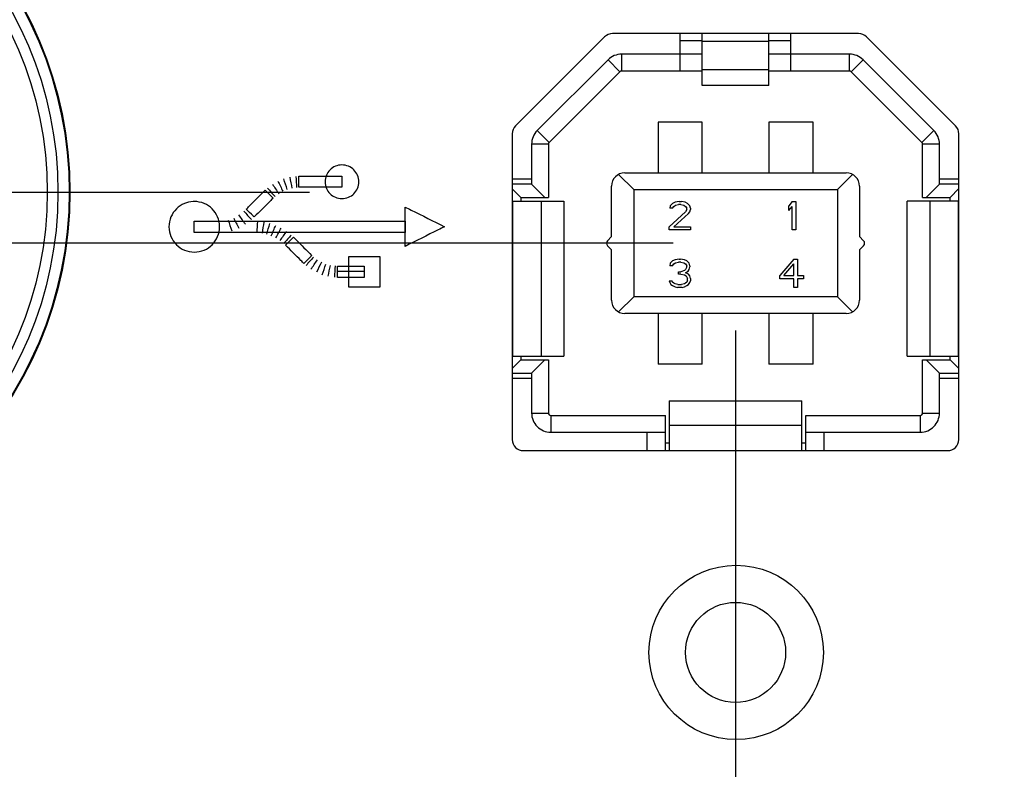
# Model space of a CAD drawing. Header units: inches. Extents: x 0 to 34, y 0 to 22.
# Tile 63 of 94: x 19.703 to 20.578, y 14.982 to 15.649. Entities that reach past the tile are written whole.
import ezdxf

# ---------------------------------------------------------------- set-up
doc = ezdxf.new("R2010")
doc.units = ezdxf.units.IN
doc.header["$LTSCALE"] = 1.87
doc.header["$MEASUREMENT"] = 0
doc.linetypes.add('CENTER', pattern=[0.6, 0.375, -0.075, 0.075, -0.075])
doc.layers.get('0').update_dxf_attribs({"linetype": 'CONTINUOUS'})
for name, color, linetype in [('DATUMCURVES', 7, 'CONTINUOUS'), ('DEFAULT_1', 7, 'CENTER'), ('DIMENSIONS', 7, 'CONTINUOUS')]:
    doc.layers.add(name, color=color, linetype=linetype)
doc.styles.get("Standard").update_dxf_attribs({"font": 'txt', "width": 0.8})
doc.dimstyles.new('DIMSTYLE_2', dxfattribs={"dimtxt": 0.125, "dimasz": 0.18, "dimexe": 0.18, "dimexo": 0.0625, "dimgap": 0.09, "dimtad": 0, "dimtih": 1, "dimtoh": 1, "dimzin": 4, "dimdsep": 46, "dimtxsty": 'STANDARD', "dimblk": '_FILLED', "dimblk1": '_FILLED', "dimblk2": '_FILLED', "dimcen": 0.09, "dimadec": 0, "dimazin": 0, "dimtp": 0.01, "dimtm": 0.01, "dimtfac": 1, "dimtofl": 0, "dimtmove": 0, "dimatfit": 3, "dimldrblk": '_FILLED', "dimfxl": 1, "dimtolj": 1, "dimtzin": 4, "dimarcsym": 0})
doc.dimstyles.new('DIMSTYLE_3', dxfattribs={"dimtxt": 0.125, "dimasz": 0.18, "dimexe": 0.18, "dimexo": 0.0625, "dimgap": 0.09, "dimtad": 0, "dimtih": 1, "dimtoh": 1, "dimdec": 3, "dimzin": 4, "dimdsep": 46, "dimtxsty": 'STANDARD', "dimblk": '_FILLED', "dimblk1": '_FILLED', "dimblk2": '_FILLED', "dimcen": 0.09, "dimadec": 0, "dimazin": 0, "dimtp": 0.001, "dimtm": 0.001, "dimtfac": 1, "dimtdec": 3, "dimtofl": 0, "dimtmove": 0, "dimatfit": 3, "dimldrblk": '_FILLED', "dimfxl": 1, "dimtolj": 1, "dimtzin": 4, "dimarcsym": 0})

# ---------------------------------------------------------------- blocks, each defined once
blk = doc.blocks.new('_FILLED')
at = {"color": 0, "linetype": 'BYBLOCK'}
blk.add_solid([(0, 0), (-1, 0.1736), (-1, -0.1736)], dxfattribs=at)
blk = doc.blocks.new('*D7')
at = {"layer": 'DIMENSIONS', "color": 2, "linetype": 'CONTINUOUS'}
for p, q in [((20.33918, 15.37288), (20.33918, 10.78391)), ((18.8829, 13.78373), (18.8829, 9.70626)), ((20.33918, 10.53044), (20.33918, 9.70626)), ((18.8829, 9.83126), (18.5229, 9.83126)), ((20.33918, 9.83126), (20.70321, 9.83126))]:
    blk.add_line(p, q, dxfattribs=at)
at = {"layer": 'DIMENSIONS', "color": 2, "linetype": 'CONTINUOUS', "xscale": 0.18, "yscale": 0.18, "zscale": 0.18}
blk.add_blockref('_FILLED', (18.8829, 9.83126), dxfattribs=at)
at = {"layer": 'DIMENSIONS', "color": 2, "linetype": 'CONTINUOUS', "xscale": 0.18, "yscale": 0.18, "zscale": 0.18, "rotation": 180}
blk.add_blockref('_FILLED', (20.33918, 9.83126), dxfattribs=at)
at = {"layer": 'DIMENSIONS', "color": 2, "linetype": 'CONTINUOUS', "width": 0.8}
for s, p in [('[', (21.39071, 9.76876)), (']', (21.99071, 9.76876)), ('1.456', (20.76571, 9.76876)), ('36.99', (21.49071, 9.76876))]:
    blk.add_text(s, height=0.125, dxfattribs=at).set_placement(p)
blk = doc.blocks.new('*D11')
at = {"layer": 'DIMENSIONS', "color": 2, "linetype": 'CONTINUOUS'}
for p, q in [((16.6329, 15.45051), (16.6329, 15.81051)), ((20.2836, 15.45051), (16.5079, 15.45051)), ((18.9246, 13.74416), (16.5079, 13.74416)), ((16.6329, 13.74416), (16.6329, 12.62366)), ((16.6329, 12.62366), (16.48836, 12.62366))]:
    blk.add_line(p, q, dxfattribs=at)
at = {"layer": 'DIMENSIONS', "color": 2, "linetype": 'CONTINUOUS', "xscale": 0.18, "yscale": 0.18, "zscale": 0.18}
for p, rotation in [((16.6329, 15.45051), 270), ((16.6329, 13.74416), 90)]:
    blk.add_blockref('_FILLED', p, dxfattribs=dict(at, rotation=rotation))
at = {"layer": 'DIMENSIONS', "color": 2, "linetype": 'CONTINUOUS', "width": 0.8}
for s, p in [('[', (15.72586, 12.56116)), (']', (16.32586, 12.56116)), ('1.706', (15.10086, 12.56116)), ('43.34', (15.82586, 12.56116))]:
    blk.add_text(s, height=0.125, dxfattribs=at).set_placement(p)
blk = doc.blocks.new('*D19')
at = {"layer": 'DIMENSIONS', "color": 2, "linetype": 'CONTINUOUS'}
for p, q in [((18.8829, 15.5285), (18.8829, 18.82524)), ((19.89684, 16.25825), (19.89684, 18.82524)), ((18.8829, 18.70024), (18.5126, 18.70024)), ((19.89684, 18.70024), (20.25684, 18.70024))]:
    blk.add_line(p, q, dxfattribs=at)
at = {"layer": 'DIMENSIONS', "color": 2, "linetype": 'CONTINUOUS', "xscale": 0.18, "yscale": 0.18, "zscale": 0.18}
blk.add_blockref('_FILLED', (18.8829, 18.70024), dxfattribs=at)
at = {"layer": 'DIMENSIONS', "color": 2, "linetype": 'CONTINUOUS', "xscale": 0.18, "yscale": 0.18, "zscale": 0.18, "rotation": 180}
blk.add_blockref('_FILLED', (19.89684, 18.70024), dxfattribs=at)
at = {"layer": 'DIMENSIONS', "color": 2, "linetype": 'CONTINUOUS', "width": 0.8}
for s, p in [('[', (17.6501, 18.63774)), (']', (18.3501, 18.63774)), ('1.0139', (16.9251, 18.63774)), ('25.754', (17.7501, 18.63774))]:
    blk.add_text(s, height=0.125, dxfattribs=at).set_placement(p)

msp = doc.modelspace()

# ---------------------------------------------------------------- linework, layer by layer
at = {"color": 7, "linetype": 'CONTINUOUS'}
for p, q in [((20.44854, 15.63696), (20.22982, 15.63696)), ((20.28991, 15.60366), (20.28991, 15.63696)), ((20.3096, 15.59067), (20.3096, 15.63696)), ((20.36865, 15.59067), (20.36865, 15.63696)), ((20.38834, 15.60366), (20.38834, 15.63696)), ((20.14361, 15.55489), (20.22275, 15.63403)), ((20.3096, 15.63044), (20.28991, 15.63044)), ((20.3096, 15.63009), (20.36865, 15.63009)), ((20.38834, 15.63044), (20.36865, 15.63044)), ((20.45561, 15.63403), (20.53475, 15.55489)), ((20.2378, 15.61862), (20.2378, 15.60366)), ((20.3096, 15.61862), (20.2378, 15.61862)), ((20.44045, 15.61862), (20.36865, 15.61862)), ((20.44046, 15.60366), (20.44046, 15.61862)), ((20.22579, 15.61365), (20.1628, 15.55066)), ((20.23637, 15.60307), (20.22579, 15.61365)), ((20.45246, 15.61365), (20.44188, 15.60307)), ((20.51545, 15.55066), (20.45246, 15.61365)), ((20.23637, 15.60307), (20.17338, 15.54008)), ((20.3096, 15.60366), (20.2378, 15.60366)), ((20.3096, 15.60497), (20.36865, 15.60497)), ((20.44046, 15.60366), (20.36865, 15.60366)), ((20.50487, 15.54008), (20.44188, 15.60307)), ((20.36865, 15.59067), (20.3096, 15.59067)), ((20.27023, 15.55817), (20.27023, 15.51311)), ((20.3096, 15.55817), (20.27023, 15.55817)), ((20.3096, 15.51311), (20.3096, 15.55817)), ((20.36865, 15.55817), (20.36865, 15.51311)), ((20.40802, 15.55817), (20.36865, 15.55817)), ((20.40802, 15.51311), (20.40802, 15.55817)), ((20.14068, 15.54782), (20.14068, 15.27596)), ((20.1628, 15.55066), (20.17338, 15.54008)), ((20.50487, 15.54008), (20.51545, 15.55066)), ((20.53768, 15.27596), (20.53768, 15.54782)), ((20.17279, 15.53866), (20.15783, 15.53866)), ((20.15783, 15.53865), (20.15783, 15.50307)), ((20.17279, 15.53866), (20.17279, 15.49126)), ((20.50547, 15.49126), (20.50547, 15.53866)), ((20.52043, 15.53866), (20.50547, 15.53866)), ((20.52043, 15.50307), (20.52043, 15.53865)), ((20.2407, 15.51311), (20.43755, 15.51311)), ((20.15783, 15.5076), (20.14068, 15.5076)), ((20.15783, 15.50307), (20.14068, 15.50307)), ((20.15783, 15.50307), (20.16964, 15.49126)), ((20.23505, 15.51167), (20.24858, 15.49815)), ((20.42968, 15.49815), (20.4432, 15.51167)), ((20.52043, 15.50307), (20.50861, 15.49126)), ((20.53768, 15.5076), (20.52043, 15.5076)), ((20.53768, 15.50307), (20.52043, 15.50307)), ((20.14068, 15.49896), (20.14838, 15.49126)), ((20.22889, 15.45635), (20.22889, 15.5013)), ((20.24858, 15.49815), (20.24858, 15.40288)), ((20.24858, 15.49815), (20.42968, 15.49815)), ((20.42968, 15.49815), (20.42968, 15.40288)), ((20.44936, 15.5013), (20.44936, 15.45635)), ((20.53768, 15.49907), (20.52987, 15.49126)), ((20.14068, 15.48792), (20.18657, 15.48792)), ((20.14117, 15.35012), (20.14117, 15.48792)), ((20.14838, 15.49126), (20.14838, 15.48792)), ((20.14838, 15.49126), (20.17279, 15.49126)), ((20.16629, 15.48792), (20.16629, 15.35012)), ((20.18657, 15.48792), (20.18657, 15.35012)), ((20.28322, 15.48591), (20.28112, 15.48377)), ((20.28532, 15.48699), (20.28322, 15.48591)), ((20.289, 15.48752), (20.28532, 15.48699)), ((20.289, 15.48752), (20.2911, 15.48752)), ((20.29424, 15.48699), (20.2911, 15.48752)), ((20.29634, 15.48591), (20.29424, 15.48699)), ((20.29844, 15.48377), (20.29634, 15.48591)), ((20.38952, 15.48752), (20.38637, 15.48377)), ((20.38952, 15.48752), (20.39267, 15.48752)), ((20.39267, 15.48752), (20.39267, 15.46233)), ((20.49169, 15.35012), (20.49169, 15.48792)), ((20.53708, 15.48792), (20.49169, 15.48792)), ((20.50547, 15.49126), (20.52987, 15.49126)), ((20.51196, 15.48792), (20.51196, 15.35012)), ((20.52987, 15.48792), (20.52987, 15.49126)), ((20.53708, 15.48792), (20.53708, 15.35012)), ((20.29477, 15.47841), (20.28007, 15.46501)), ((20.28112, 15.48377), (20.2806, 15.48163)), ((20.28322, 15.48163), (20.2806, 15.48163)), ((20.28322, 15.48163), (20.28427, 15.48323)), ((20.28427, 15.48323), (20.28585, 15.48431)), ((20.28427, 15.46501), (20.29739, 15.4768)), ((20.28585, 15.48431), (20.28847, 15.48484)), ((20.29057, 15.48484), (20.28847, 15.48484)), ((20.29057, 15.48484), (20.29319, 15.48431)), ((20.29319, 15.48431), (20.29477, 15.48323)), ((20.29477, 15.48323), (20.29582, 15.48163)), ((20.29582, 15.48055), (20.29477, 15.47841)), ((20.29582, 15.48055), (20.29582, 15.48163)), ((20.29739, 15.4768), (20.29844, 15.47841)), ((20.29897, 15.48163), (20.29844, 15.48377)), ((20.29844, 15.47841), (20.29897, 15.48055)), ((20.29897, 15.48163), (20.29897, 15.48055)), ((20.38637, 15.47948), (20.38637, 15.48377)), ((20.38637, 15.47948), (20.38952, 15.48323)), ((20.38952, 15.46233), (20.38952, 15.48323)), ((20.28007, 15.46233), (20.28007, 15.46501)), ((20.29897, 15.46233), (20.28007, 15.46233)), ((20.28427, 15.46501), (20.29897, 15.46501)), ((20.29897, 15.46501), (20.29897, 15.46233)), ((20.39267, 15.46233), (20.38952, 15.46233)), ((20.22529, 15.45274), (20.22889, 15.45635)), ((20.45297, 15.45274), (20.44936, 15.45635)), ((20.22529, 15.44829), (20.22889, 15.44468)), ((20.22889, 15.39973), (20.22889, 15.44468)), ((20.45297, 15.44829), (20.44936, 15.44468)), ((20.44936, 15.44468), (20.44936, 15.39973)), ((20.28322, 15.43473), (20.28112, 15.43259)), ((20.28532, 15.43581), (20.28322, 15.43473)), ((20.28427, 15.43205), (20.28585, 15.43312)), ((20.289, 15.43634), (20.28532, 15.43581)), ((20.28585, 15.43312), (20.28847, 15.43366)), ((20.29057, 15.43366), (20.28847, 15.43366)), ((20.289, 15.43634), (20.29005, 15.43634)), ((20.29372, 15.43581), (20.29005, 15.43634)), ((20.29057, 15.43366), (20.29319, 15.43312)), ((20.29319, 15.43312), (20.29477, 15.43205)), ((20.29582, 15.43473), (20.29372, 15.43581)), ((20.29792, 15.43259), (20.29582, 15.43473)), ((20.3911, 15.43634), (20.3785, 15.42187)), ((20.3911, 15.43634), (20.39424, 15.43634)), ((20.39424, 15.43634), (20.39424, 15.42187)), ((20.28112, 15.43259), (20.2806, 15.43044)), ((20.28322, 15.43044), (20.2806, 15.43044)), ((20.28322, 15.43044), (20.28427, 15.43205)), ((20.28847, 15.42294), (20.28847, 15.42508)), ((20.28847, 15.42508), (20.29057, 15.42508)), ((20.29372, 15.42616), (20.29057, 15.42508)), ((20.29477, 15.42723), (20.29372, 15.42616)), ((20.29477, 15.43205), (20.29582, 15.43044)), ((20.29582, 15.42937), (20.29477, 15.42723)), ((20.29477, 15.42401), (20.29687, 15.42562)), ((20.29582, 15.42937), (20.29582, 15.43044)), ((20.29687, 15.42562), (20.29792, 15.42723)), ((20.29844, 15.43044), (20.29792, 15.43259)), ((20.29792, 15.42723), (20.29844, 15.42937)), ((20.29844, 15.43044), (20.29844, 15.42937)), ((20.38217, 15.42187), (20.3911, 15.43205)), ((20.3911, 15.42187), (20.3911, 15.43205)), ((20.28007, 15.41704), (20.2806, 15.41543)), ((20.28007, 15.41704), (20.2827, 15.41704)), ((20.28322, 15.41597), (20.2827, 15.41704)), ((20.28427, 15.4149), (20.28322, 15.41597)), ((20.29057, 15.42294), (20.28847, 15.42294)), ((20.29057, 15.42294), (20.29372, 15.4224)), ((20.29372, 15.4224), (20.29529, 15.42133)), ((20.29739, 15.42294), (20.29477, 15.42401)), ((20.29582, 15.41597), (20.29477, 15.4149)), ((20.29529, 15.42133), (20.29634, 15.41919)), ((20.29634, 15.41704), (20.29582, 15.41597)), ((20.29634, 15.41704), (20.29634, 15.41919)), ((20.29844, 15.42133), (20.29739, 15.42294)), ((20.29897, 15.41919), (20.29844, 15.42133)), ((20.29844, 15.41543), (20.29897, 15.41704)), ((20.29897, 15.41919), (20.29897, 15.41704)), ((20.3785, 15.41865), (20.3785, 15.42187)), ((20.3911, 15.41865), (20.3785, 15.41865)), ((20.38217, 15.42187), (20.3911, 15.42187)), ((20.3911, 15.41114), (20.3911, 15.41865)), ((20.39424, 15.42187), (20.39949, 15.42187)), ((20.39424, 15.41865), (20.39424, 15.41114)), ((20.39949, 15.41865), (20.39424, 15.41865)), ((20.39949, 15.42187), (20.39949, 15.41865)), ((20.2806, 15.41543), (20.28165, 15.41382)), ((20.28165, 15.41382), (20.28322, 15.41275)), ((20.28322, 15.41275), (20.28532, 15.41168)), ((20.28532, 15.41436), (20.28427, 15.4149)), ((20.28795, 15.41382), (20.28532, 15.41436)), ((20.28532, 15.41168), (20.28742, 15.41114)), ((20.29162, 15.41114), (20.28742, 15.41114)), ((20.28795, 15.41382), (20.2911, 15.41382)), ((20.29372, 15.41436), (20.2911, 15.41382)), ((20.29162, 15.41114), (20.29372, 15.41168)), ((20.29477, 15.4149), (20.29372, 15.41436)), ((20.29372, 15.41168), (20.29582, 15.41275)), ((20.29582, 15.41275), (20.29739, 15.41382)), ((20.29739, 15.41382), (20.29844, 15.41543)), ((20.39424, 15.41114), (20.3911, 15.41114)), ((20.24858, 15.40288), (20.23505, 15.38935)), ((20.42968, 15.40288), (20.24858, 15.40288)), ((20.4432, 15.38935), (20.42968, 15.40288)), ((20.43755, 15.38792), (20.2407, 15.38792)), ((20.27023, 15.38792), (20.27023, 15.34286)), ((20.3096, 15.34286), (20.3096, 15.38792)), ((20.36865, 15.38792), (20.36865, 15.34286)), ((20.40802, 15.34286), (20.40802, 15.38792)), ((20.14068, 15.35012), (20.18657, 15.35012)), ((20.14068, 15.33908), (20.14838, 15.34677)), ((20.14838, 15.35012), (20.14838, 15.34677)), ((20.14838, 15.34677), (20.17279, 15.34677)), ((20.15783, 15.33496), (20.16964, 15.34677)), ((20.17279, 15.34677), (20.17279, 15.29938)), ((20.49169, 15.35012), (20.53708, 15.35012)), ((20.50547, 15.29938), (20.50547, 15.34677)), ((20.50547, 15.34677), (20.52987, 15.34677)), ((20.52043, 15.33496), (20.50861, 15.34677)), ((20.52987, 15.34677), (20.52987, 15.35012)), ((20.53768, 15.33897), (20.52987, 15.34677)), ((20.3096, 15.34286), (20.27023, 15.34286)), ((20.40802, 15.34286), (20.36865, 15.34286)), ((20.14068, 15.33496), (20.15783, 15.33496)), ((20.14068, 15.33044), (20.15783, 15.33044)), ((20.15783, 15.33496), (20.15783, 15.29938)), ((20.52043, 15.29938), (20.52043, 15.33496)), ((20.52043, 15.33496), (20.53768, 15.33496)), ((20.52043, 15.33044), (20.53768, 15.33044)), ((20.28007, 15.31036), (20.28007, 15.26596)), ((20.28007, 15.31036), (20.39818, 15.31036)), ((20.39818, 15.26596), (20.39818, 15.31036)), ((20.15783, 15.29938), (20.17279, 15.29938)), ((20.1748, 15.29736), (20.1748, 15.2824)), ((20.1748, 15.29736), (20.27673, 15.29736)), ((20.27673, 15.26596), (20.27673, 15.29736)), ((20.40153, 15.26596), (20.40153, 15.29736)), ((20.40153, 15.29736), (20.50345, 15.29736)), ((20.50345, 15.2824), (20.50345, 15.29736)), ((20.50547, 15.29938), (20.52043, 15.29938)), ((20.28007, 15.2887), (20.39818, 15.2887)), ((20.17481, 15.2824), (20.27673, 15.2824)), ((20.26039, 15.2824), (20.26039, 15.26596)), ((20.40153, 15.2824), (20.50345, 15.2824)), ((20.41787, 15.26596), (20.41787, 15.2824)), ((20.27673, 15.27296), (20.28007, 15.27296)), ((20.39818, 15.27296), (20.40153, 15.27296)), ((20.15068, 15.26596), (20.52768, 15.26596))]:
    msp.add_line(p, q, dxfattribs=at)
for centre, radius in [((19.40239, 15.496), 0.345), ((19.40239, 15.496), 0.3443), ((19.40239, 15.496), 0.33431), ((19.40239, 15.496), 0.32485), ((20.33968, 15.08646), 0.0775), ((20.33913, 15.08651), 0.0445)]:
    msp.add_circle(centre, radius, dxfattribs=at)
for centre, radius, start, end in [((20.22982, 15.62696), 0.01, 90, 135), ((20.44854, 15.62696), 0.01, 45, 90), ((20.2378, 15.60165), 0.01698, 89.98869, 135.01028), ((20.44046, 15.60165), 0.01698, 44.98972, 90.01131), ((20.2378, 15.60165), 0.00202, 90, 135), ((20.44046, 15.60165), 0.00202, 45, 90), ((20.15068, 15.54782), 0.01, 135, 180), ((20.1748, 15.53866), 0.01698, 134.98972, 180.01131), ((20.50345, 15.53866), 0.01698, 359.99486, 45.01028), ((20.52768, 15.54782), 0.01, 0, 45), ((20.1748, 15.53866), 0.00202, 135, 180), ((20.50345, 15.53866), 0.00202, 0, 45), ((20.2407, 15.5013), 0.01181, 90, 180), ((20.43755, 15.5013), 0.01181, 0, 90), ((20.22751, 15.45051), 0.00315, 135, 225), ((20.45074, 15.45051), 0.00315, 315, 45), ((20.2407, 15.39973), 0.01181, 180, 270), ((20.43755, 15.39973), 0.01181, 270, 360), ((20.1748, 15.29938), 0.01698, 179.99792, 270.00416), ((20.1748, 15.29938), 0.00202, 180, 270), ((20.50345, 15.29938), 0.00202, 270, 360), ((20.50345, 15.29938), 0.01698, 269.99584, 0.00416), ((20.15068, 15.27596), 0.01, 180, 270), ((20.52768, 15.27596), 0.01, 270, 360)]:
    msp.add_arc(centre, radius, start, end, dxfattribs=at)
at = {"layer": 'DATUMCURVES', "color": 40, "linetype": 'CONTINUOUS'}
for points in [[(19.98919, 15.52013, -0.19683), (19.98718, 15.52013, -0.19683), (19.98315, 15.5193, -0.19683), (19.97834, 15.51599, -0.19683), (19.97503, 15.51118, -0.19683), (19.97377, 15.50513, -0.19683), (19.97503, 15.49909, -0.19683), (19.97834, 15.49427, -0.19683), (19.98315, 15.49097, -0.19683), (19.98718, 15.49013, -0.19683), (19.98919, 15.49013, -0.19683)], [(19.98919, 15.49013, -0.19683), (19.99121, 15.49013, -0.19683), (19.99524, 15.49097, -0.19683), (20.00006, 15.49427, -0.19683), (20.00336, 15.49909, -0.19683), (20.00461, 15.50513, -0.19683), (20.00336, 15.51118, -0.19683), (20.00006, 15.51599, -0.19683), (19.99524, 15.51929, -0.19683), (19.99121, 15.52013, -0.19683), (19.98919, 15.52013, -0.19683)], [(19.93231, 15.50572, -0.19683), (19.93375, 15.5027, -0.19683), (19.9352, 15.49968, -0.19683), (19.93665, 15.49667, -0.19683)], [(19.94058, 15.49824, -0.19683), (19.93953, 15.50139, -0.19683), (19.93848, 15.50454, -0.19683), (19.93743, 15.50769, -0.19683)], [(19.94275, 15.50927, -0.19683), (19.9434, 15.50598, -0.19683), (19.94405, 15.5027, -0.19683), (19.9447, 15.49942, -0.19683)], [(19.94826, 15.50985, -0.19683), (19.94846, 15.50657, -0.19683), (19.94865, 15.50329, -0.19683), (19.94885, 15.50001, -0.19683)], [(19.92306, 15.49942, -0.19683), (19.92529, 15.49693, -0.19683), (19.92752, 15.49443, -0.19683), (19.92976, 15.49194, -0.19683)], [(19.9274, 15.50296, -0.19683), (19.9293, 15.50014, -0.19683), (19.93119, 15.49732, -0.19683), (19.93309, 15.4945, -0.19683)], [(19.90201, 15.47895, -0.19683), (19.90423, 15.47646, -0.19683), (19.90646, 15.47396, -0.19683), (19.90868, 15.47147, -0.19683)], [(19.88802, 15.47088, -0.19683), (19.88907, 15.46773, -0.19683), (19.89012, 15.46458, -0.19683), (19.89117, 15.46143, -0.19683)], [(19.89295, 15.47285, -0.19683), (19.89446, 15.4699, -0.19683), (19.89597, 15.46695, -0.19683), (19.89748, 15.46399, -0.19683)], [(19.90336, 15.46734, -0.19683), (19.90146, 15.47009, -0.19683), (19.89956, 15.47285, -0.19683), (19.89767, 15.4756, -0.19683)], [(19.91381, 15.46005, -0.19683), (19.91401, 15.46333, -0.19683), (19.9142, 15.46661, -0.19683), (19.9144, 15.46989, -0.19683)], [(19.91972, 15.4693, -0.19683), (19.9192, 15.46602, -0.19683), (19.91867, 15.46274, -0.19683), (19.91815, 15.45946, -0.19683)], [(19.92227, 15.45847, -0.19683), (19.92319, 15.46169, -0.19683), (19.92411, 15.46491, -0.19683), (19.92504, 15.46812, -0.19683)], [(19.92639, 15.4571, -0.19683), (19.92771, 15.46019, -0.19683), (19.92902, 15.46327, -0.19683), (19.93034, 15.46635, -0.19683)], [(19.93034, 15.45513, -0.19683), (19.93198, 15.45808, -0.19683), (19.93362, 15.46104, -0.19683), (19.93526, 15.46399, -0.19683)], [(19.93979, 15.46104, -0.19683), (19.93789, 15.45835, -0.19683), (19.93598, 15.45566, -0.19683), (19.93407, 15.45297, -0.19683)], [(19.94412, 15.45769, -0.19683), (19.94189, 15.45519, -0.19683), (19.93966, 15.4527, -0.19683), (19.93743, 15.45021, -0.19683)], [(19.96399, 15.4382, -0.19683), (19.96177, 15.43571, -0.19683), (19.95954, 15.43322, -0.19683), (19.95732, 15.43072, -0.19683)], [(19.96163, 15.42737, -0.19683), (19.96354, 15.43013, -0.19683), (19.96545, 15.43289, -0.19683), (19.96735, 15.43564, -0.19683)], [(19.97088, 15.43348, -0.19683), (19.96944, 15.43052, -0.19683), (19.96801, 15.42757, -0.19683), (19.96657, 15.42462, -0.19683)], [(19.97167, 15.42245, -0.19683), (19.97273, 15.4256, -0.19683), (19.97378, 15.42875, -0.19683), (19.97484, 15.4319, -0.19683)], [(19.97698, 15.42108, -0.19683), (19.97764, 15.42429, -0.19683), (19.9783, 15.42751, -0.19683), (19.97896, 15.43072, -0.19683)], [(19.98309, 15.43033, -0.19683), (19.9829, 15.42698, -0.19683), (19.98271, 15.42364, -0.19683), (19.98252, 15.42029, -0.19683)], [(20.00908, 15.42522, -0.19683), (20.00114, 15.42522, -0.19683), (19.9932, 15.42522, -0.19683), (19.98526, 15.42522, -0.19683)]]:
    msp.add_open_spline(points, degree=3, dxfattribs=at)
for points, knots in [([(19.95101, 15.51005, -0.19683), (19.952, 15.51005, -0.19683), (19.95837, 15.51005, -0.19683), (19.96473, 15.51005, -0.19683), (19.97009, 15.51005, -0.19683)], [0, 0, 0, 0, 0.15625, 1, 1, 1, 1]), ([(19.95101, 15.50513, -0.19683), (19.95101, 15.50539, -0.19683), (19.95101, 15.50703, -0.19683), (19.95101, 15.50867, -0.19683), (19.95101, 15.51005, -0.19683)], [0, 0, 0, 0, 0.15625, 1, 1, 1, 1]), ([(19.95101, 15.50021, -0.19683), (19.95101, 15.50046, -0.19683), (19.95101, 15.5021, -0.19683), (19.95101, 15.50375, -0.19683), (19.95101, 15.50513, -0.19683)], [0, 0, 0, 0, 0.15625, 1, 1, 1, 1]), ([(19.97009, 15.51005, -0.19683), (19.97109, 15.51005, -0.19683), (19.97745, 15.51005, -0.19683), (19.98382, 15.51005, -0.19683), (19.98919, 15.51005, -0.19683)], [0, 0, 0, 0, 0.15625, 1, 1, 1, 1]), ([(19.98919, 15.51005, -0.19683), (19.98919, 15.5098, -0.19683), (19.98919, 15.50816, -0.19683), (19.98919, 15.50652, -0.19683), (19.98919, 15.50513, -0.19683)], [0, 0, 0, 0, 0.15625, 1, 1, 1, 1]), ([(19.98919, 15.50513, -0.19683), (19.98919, 15.50487, -0.19683), (19.98919, 15.50323, -0.19683), (19.98919, 15.50159, -0.19683), (19.98919, 15.50021, -0.19683)], [0, 0, 0, 0, 0.15625, 1, 1, 1, 1]), ([(19.90415, 15.48072, -0.19683), (19.90502, 15.4816, -0.19683), (19.9106, 15.48724, -0.19683), (19.91618, 15.49289, -0.19683), (19.92089, 15.49765, -0.19683)], [0, 0, 0, 0, 0.15625, 1, 1, 1, 1]), ([(19.92089, 15.49765, -0.19683), (19.92126, 15.49728, -0.19683), (19.92362, 15.49492, -0.19683), (19.92598, 15.49256, -0.19683), (19.92798, 15.49056, -0.19683)], [0, 0, 0, 0, 0.15625, 1, 1, 1, 1]), ([(19.97009, 15.50021, -0.19683), (19.9691, 15.50021, -0.19683), (19.96274, 15.50021, -0.19683), (19.95638, 15.50021, -0.19683), (19.95101, 15.50021, -0.19683)], [0, 0, 0, 0, 0.15625, 1, 1, 1, 1]), ([(19.98919, 15.50021, -0.19683), (19.9882, 15.50021, -0.19683), (19.98183, 15.50021, -0.19683), (19.97546, 15.50021, -0.19683), (19.97009, 15.50021, -0.19683)], [0, 0, 0, 0, 0.15625, 1, 1, 1, 1]), ([(19.85689, 15.48755, -0.19683), (19.85421, 15.48743, -0.19683), (19.84857, 15.48613, -0.19683), (19.84162, 15.48136, -0.19683), (19.83667, 15.47414, -0.19683), (19.83478, 15.46507, -0.19683), (19.83667, 15.456, -0.19683), (19.84162, 15.44878, -0.19683), (19.84884, 15.44384, -0.19683), (19.85488, 15.44258, -0.19683), (19.8579, 15.44258, -0.19683)], [0, 0, 0, 0, 0.112676, 0.239437, 0.366197, 0.492958, 0.619718, 0.746479, 0.873239, 1, 1, 1, 1]), ([(19.8579, 15.44258, -0.19683), (19.86092, 15.44258, -0.19683), (19.86696, 15.44384, -0.19683), (19.87418, 15.44878, -0.19683), (19.87914, 15.456, -0.19683), (19.88103, 15.46507, -0.19683), (19.87914, 15.47414, -0.19683), (19.87418, 15.48136, -0.19683), (19.86696, 15.48632, -0.19683), (19.86058, 15.48764, -0.19683), (19.85723, 15.48756, -0.19683), (19.85689, 15.48755, -0.19683)], [0, 0, 0, 0, 0.123288, 0.246575, 0.369863, 0.493151, 0.616438, 0.739726, 0.863014, 0.986301, 1, 1, 1, 1]), ([(19.92798, 15.49056, -0.19683), (19.92711, 15.48969, -0.19683), (19.92153, 15.48411, -0.19683), (19.91596, 15.47853, -0.19683), (19.91126, 15.47383, -0.19683)], [0, 0, 0, 0, 0.15625, 1, 1, 1, 1]), ([(19.91126, 15.47383, -0.19683), (19.91089, 15.47419, -0.19683), (19.90852, 15.47648, -0.19683), (19.90615, 15.47878, -0.19683), (19.90415, 15.48072, -0.19683)], [0, 0, 0, 0, 0.15625, 1, 1, 1, 1]), ([(20.04529, 15.44765, -0.19683), (20.04529, 15.44947, -0.19683), (20.04529, 15.46115, -0.19683), (20.04529, 15.47283, -0.19683), (20.04529, 15.48269, -0.19683)], [0, 0, 0, 0, 0.15625, 1, 1, 1, 1]), ([(20.04529, 15.48269, -0.19683), (20.04711, 15.48178, -0.19683), (20.0588, 15.47594, -0.19683), (20.07048, 15.4701, -0.19683), (20.08034, 15.46517, -0.19683)], [0, 0, 0, 0, 0.15625, 1, 1, 1, 1]), ([(19.8579, 15.46507, -0.19683), (19.8579, 15.46533, -0.19683), (19.8579, 15.467, -0.19683), (19.8579, 15.46868, -0.19683), (19.8579, 15.47009, -0.19683)], [0, 0, 0, 0, 0.15625, 1, 1, 1, 1]), ([(19.8579, 15.47009, -0.19683), (19.86278, 15.47009, -0.19683), (19.89401, 15.47009, -0.19683), (19.92524, 15.47009, -0.19683), (19.95159, 15.47009, -0.19683)], [0, 0, 0, 0, 0.15625, 1, 1, 1, 1]), ([(19.95159, 15.47009, -0.19683), (19.95647, 15.47009, -0.19683), (19.98771, 15.47009, -0.19683), (20.01894, 15.47009, -0.19683), (20.04529, 15.47009, -0.19683)], [0, 0, 0, 0, 0.15625, 1, 1, 1, 1]), ([(20.04529, 15.47009, -0.19683), (20.04529, 15.46983, -0.19683), (20.04529, 15.46815, -0.19683), (20.04529, 15.46648, -0.19683), (20.04529, 15.46507, -0.19683)], [0, 0, 0, 0, 0.15625, 1, 1, 1, 1]), ([(19.8579, 15.46005, -0.19683), (19.8579, 15.46031, -0.19683), (19.8579, 15.46199, -0.19683), (19.8579, 15.46366, -0.19683), (19.8579, 15.46507, -0.19683)], [0, 0, 0, 0, 0.15625, 1, 1, 1, 1]), ([(19.95159, 15.46005, -0.19683), (19.94671, 15.46005, -0.19683), (19.91548, 15.46005, -0.19683), (19.88425, 15.46005, -0.19683), (19.8579, 15.46005, -0.19683)], [0, 0, 0, 0, 0.15625, 1, 1, 1, 1]), ([(20.04529, 15.46005, -0.19683), (20.04041, 15.46005, -0.19683), (20.00918, 15.46005, -0.19683), (19.97795, 15.46005, -0.19683), (19.95159, 15.46005, -0.19683)], [0, 0, 0, 0, 0.15625, 1, 1, 1, 1]), ([(20.08034, 15.46517, -0.19683), (20.07851, 15.46426, -0.19683), (20.06683, 15.45842, -0.19683), (20.05515, 15.45258, -0.19683), (20.04529, 15.44765, -0.19683)], [0, 0, 0, 0, 0.15625, 1, 1, 1, 1]), ([(20.04529, 15.46507, -0.19683), (20.04529, 15.46481, -0.19683), (20.04529, 15.46314, -0.19683), (20.04529, 15.46146, -0.19683), (20.04529, 15.46005, -0.19683)], [0, 0, 0, 0, 0.15625, 1, 1, 1, 1]), ([(19.93901, 15.44883, -0.19683), (19.93938, 15.4492, -0.19683), (19.94174, 15.45156, -0.19683), (19.9441, 15.45392, -0.19683), (19.94609, 15.45592, -0.19683)], [0, 0, 0, 0, 0.15625, 1, 1, 1, 1]), ([(19.94609, 15.45592, -0.19683), (19.94693, 15.45506, -0.19683), (19.95231, 15.44962, -0.19683), (19.95769, 15.44417, -0.19683), (19.96223, 15.43958, -0.19683)], [0, 0, 0, 0, 0.15625, 1, 1, 1, 1]), ([(19.95534, 15.43249, -0.19683), (19.95449, 15.43334, -0.19683), (19.94904, 15.43879, -0.19683), (19.9436, 15.44423, -0.19683), (19.93901, 15.44883, -0.19683)], [0, 0, 0, 0, 0.15625, 1, 1, 1, 1]), ([(19.96223, 15.43958, -0.19683), (19.96187, 15.43921, -0.19683), (19.95957, 15.43685, -0.19683), (19.95727, 15.43449, -0.19683), (19.95534, 15.43249, -0.19683)], [0, 0, 0, 0, 0.15625, 1, 1, 1, 1]), ([(19.9953, 15.41143, -0.19683), (19.9953, 15.41286, -0.19683), (19.9953, 15.42198, -0.19683), (19.9953, 15.4311, -0.19683), (19.9953, 15.43879, -0.19683)], [0, 0, 0, 0, 0.15625, 1, 1, 1, 1]), ([(19.9953, 15.43879, -0.19683), (19.99673, 15.43879, -0.19683), (20.00592, 15.43879, -0.19683), (20.0151, 15.43879, -0.19683), (20.02286, 15.43879, -0.19683)], [0, 0, 0, 0, 0.15625, 1, 1, 1, 1]), ([(20.02286, 15.43879, -0.19683), (20.02286, 15.43737, -0.19683), (20.02286, 15.42825, -0.19683), (20.02286, 15.41913, -0.19683), (20.02286, 15.41143, -0.19683)], [0, 0, 0, 0, 0.15625, 1, 1, 1, 1]), ([(19.98526, 15.43013, -0.19683), (19.9865, 15.43013, -0.19683), (19.99444, 15.43013, -0.19683), (20.00238, 15.43013, -0.19683), (20.00908, 15.43013, -0.19683)], [0, 0, 0, 0, 0.15625, 1, 1, 1, 1]), ([(19.98526, 15.42009, -0.19683), (19.98526, 15.42061, -0.19683), (19.98526, 15.42396, -0.19683), (19.98526, 15.42731, -0.19683), (19.98526, 15.43013, -0.19683)], [0, 0, 0, 0, 0.15625, 1, 1, 1, 1]), ([(20.00908, 15.43013, -0.19683), (20.00908, 15.42961, -0.19683), (20.00908, 15.42626, -0.19683), (20.00908, 15.42291, -0.19683), (20.00908, 15.42009, -0.19683)], [0, 0, 0, 0, 0.15625, 1, 1, 1, 1]), ([(20.00908, 15.42009, -0.19683), (20.00784, 15.42009, -0.19683), (19.9999, 15.42009, -0.19683), (19.99196, 15.42009, -0.19683), (19.98526, 15.42009, -0.19683)], [0, 0, 0, 0, 0.15625, 1, 1, 1, 1]), ([(20.02286, 15.41143, -0.19683), (20.02142, 15.41143, -0.19683), (20.01223, 15.41143, -0.19683), (20.00305, 15.41143, -0.19683), (19.9953, 15.41143, -0.19683)], [0, 0, 0, 0, 0.15625, 1, 1, 1, 1])]:
    msp.add_open_spline(points, degree=3, knots=knots, dxfattribs=at)
at = {"layer": 'DEFAULT_1', "color": 7, "linetype": 'CENTER'}
msp.add_line((19.40239, 15.496), (19.96047, 15.496), dxfattribs=at)

# ---------------------------------------------------------------- dimensions: what is measured, and where the dimension line sits
at = {"layer": 'DIMENSIONS', "color": 2, "linetype": 'CONTINUOUS'}
for base, p1, p2, dimstyle, picture, middle in [((19.89684, 18.70024), (18.8829, 15.5285), (19.89684, 16.25825), 'DIMSTYLE_3', '*D19', (17.6876, 18.70024)), ((20.33918, 9.83126), (18.8829, 13.78373), (20.33918, 15.37288), 'DIMSTYLE_2', '*D7', (21.42821, 9.83126))]:
    dim = msp.add_linear_dim(base=base, p1=p1, p2=p2, dimstyle=dimstyle, dxfattribs=at)
    dim.commit()
    dim.dimension.update_dxf_attribs({"geometry": picture, "text_midpoint": middle, "dimtype": 160})
dim = msp.add_linear_dim(base=(16.6329, 13.74416), p1=(20.2836, 15.45051), p2=(18.9246, 13.74416), angle=270, dimstyle='DIMSTYLE_2', dxfattribs=at)
dim.commit()
dim.dimension.update_dxf_attribs({"geometry": '*D11', "text_midpoint": (15.76336, 12.62366), "dimtype": 160})

doc.saveas('drawing.dxf')
